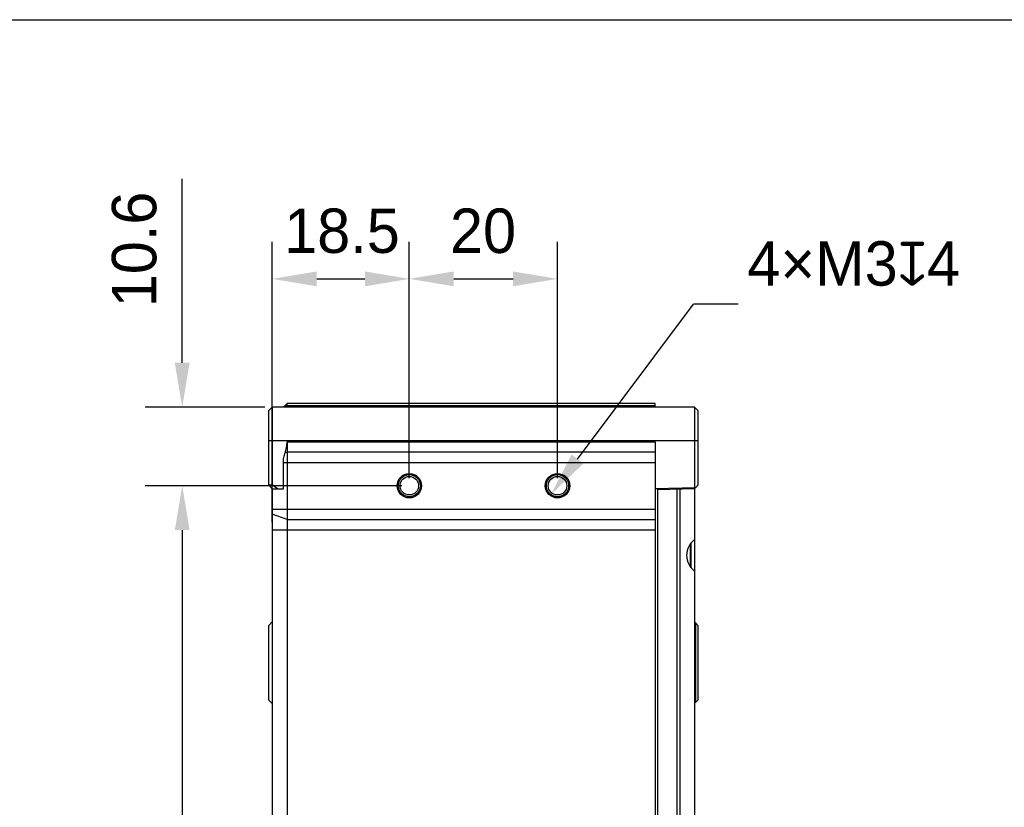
# Model space of a CAD drawing. Header units: millimetres. Extents: x -12 to 258, y -2 to 167.
# Tile 16 of 16: x 151 to 217, y 114 to 167. Entities that reach past the tile are written whole.
import ezdxf

# ---------------------------------------------------------------- set-up
doc = ezdxf.new("R2010")
doc.units = ezdxf.units.MM
doc.header["$LTSCALE"] = 23.1
doc.header["$PDMODE"] = 3
doc.header["$PDSIZE"] = 8
doc.layers.get('0').update_dxf_attribs({"linetype": 'CONTINUOUS'})
doc.layers.get('Defpoints').update_dxf_attribs({"linetype": 'CONTINUOUS'})
for name, color, linetype in [('00_COMPONENTS', 7, 'CONTINUOUS'), ('20_ALL_FEATURES', 7, 'CONTINUOUS'), ('51__DRAFT_DIMS', 7, 'CONTINUOUS')]:
    doc.layers.add(name, color=color, linetype=linetype)
doc.styles.get("Standard").update_dxf_attribs({"font": '兰亭黑 GBK.TTF'})
doc.dimstyles.new('DIMSTYLE_1', dxfattribs={"dimtxt": 3, "dimasz": 3, "dimexe": 2.5, "dimexo": 0.5, "dimgap": 0.75, "dimtad": 1, "dimlfac": 2, "dimdsep": 46, "dimtxsty": 'STANDARD', "dimblk": '_FILLED', "dimblk1": '_FILLED', "dimblk2": '_FILLED', "dimcen": 0.09, "dimclrt": 3, "dimazin": 2, "dimtp": 0.3, "dimtm": 0.3, "dimtfac": 1, "dimtofl": 0, "dimtmove": 0, "dimatfit": 3, "dimldrblk": '_FILLED', "dimfxl": 1, "dimtolj": 1, "dimarcsym": 0})
doc.dimstyles.new('DIMSTYLE_3', dxfattribs={"dimtxt": 3, "dimasz": 3, "dimexe": 2.5, "dimexo": 0.5, "dimgap": 0.75, "dimtad": 1, "dimlfac": 2, "dimdsep": 46, "dimtxsty": 'STANDARD', "dimblk": '_FILLED', "dimblk1": '_FILLED', "dimblk2": '_FILLED', "dimcen": 0.09, "dimclrt": 3, "dimazin": 2, "dimtp": 0.2, "dimtm": 0.2, "dimtfac": 1, "dimtofl": 0, "dimtmove": 0, "dimatfit": 3, "dimldrblk": '_FILLED', "dimfxl": 1, "dimtolj": 1, "dimarcsym": 0})
doc.dimstyles.new('DIMSTYLE_5', dxfattribs={"dimtxt": 3, "dimasz": 3, "dimexe": 2.5, "dimexo": 0.5, "dimtad": 1, "dimlfac": 2, "dimdsep": 46, "dimtxsty": 'STANDARD', "dimblk": '_FILLED', "dimblk1": '_FILLED', "dimblk2": '_FILLED', "dimcen": 0.09, "dimclrt": 3, "dimazin": 2, "dimtp": 0.1, "dimtm": 0.1, "dimtfac": 1, "dimtofl": 0, "dimtmove": 0, "dimatfit": 1, "dimldrblk": '_FILLED', "dimfxl": 1, "dimtolj": 1, "dimarcsym": 0})

# ---------------------------------------------------------------- blocks, each defined once
blk = doc.blocks.new('_FILLED')
at = {"color": 0, "linetype": 'ByBlock'}
blk.add_solid([(0, 0), (-1, 0.167), (-1, -0.167)], dxfattribs=at)
blk = doc.blocks.new('*D10')
at = {"layer": '51__DRAFT_DIMS', "color": 0, "lineweight": -2}
for p, q in [((177.233, 135.904), (177.233, 151.871)), ((187.233, 135.904), (187.233, 151.871)), ((180.233, 149.371), (184.233, 149.371))]:
    blk.add_line(p, q, dxfattribs=at)
at = {"layer": 'Defpoints', "color": 0}
for p in [(187.233, 149.371), (177.233, 135.404), (187.233, 135.404)]:
    blk.add_point(p, dxfattribs=at)
at = {"layer": '51__DRAFT_DIMS', "color": 0, "linetype": 'ByBlock', "lineweight": -2, "xscale": 3, "yscale": 3, "zscale": 3, "rotation": 180}
blk.add_blockref('_FILLED', (177.233, 149.371), dxfattribs=at)
at = {"layer": '51__DRAFT_DIMS', "color": 0, "linetype": 'ByBlock', "lineweight": -2, "xscale": 3, "yscale": 3, "zscale": 3}
blk.add_blockref('_FILLED', (187.233, 149.371), dxfattribs=at)
at = {"layer": '51__DRAFT_DIMS', "insert": (182.207, 154.121), "char_height": 3, "attachment_point": 2, "line_spacing_factor": 0.9}
blk.add_mtext('\\A1;20', dxfattribs=at)
blk = doc.blocks.new('*D11')
at = {"layer": '51__DRAFT_DIMS', "color": 0, "lineweight": -2}
for p, q in [((176.733, 135.404), (159.406, 135.404)), ((161.906, 132.404), (161.906, 86.404)), ((176.733, 83.404), (159.406, 83.404))]:
    blk.add_line(p, q, dxfattribs=at)
at = {"layer": 'Defpoints', "color": 0}
for p in [(177.233, 135.404), (161.906, 83.404), (177.233, 83.404)]:
    blk.add_point(p, dxfattribs=at)
at = {"layer": '51__DRAFT_DIMS', "color": 0, "linetype": 'ByBlock', "lineweight": -2, "xscale": 3, "yscale": 3, "zscale": 3}
for p, rotation in [((161.906, 135.404), 90), ((161.906, 83.404), 270)]:
    blk.add_blockref('_FILLED', p, dxfattribs=dict(at, rotation=rotation))
at = {"layer": '51__DRAFT_DIMS', "insert": (157.156, 109.544), "char_height": 3, "attachment_point": 2, "rotation": 90, "line_spacing_factor": 0.9}
blk.add_mtext('\\A1;104', dxfattribs=at)
blk = doc.blocks.new('*D12')
at = {"layer": '51__DRAFT_DIMS', "color": 0, "lineweight": -2}
for p, q in [((161.906, 143.704), (161.906, 156.136)), ((167.483, 140.704), (159.406, 140.704)), ((176.733, 135.404), (159.406, 135.404)), ((161.906, 132.404), (161.906, 129.404))]:
    blk.add_line(p, q, dxfattribs=at)
at = {"layer": 'Defpoints', "color": 0}
for p in [(167.983, 140.704), (161.906, 135.404), (177.233, 135.404)]:
    blk.add_point(p, dxfattribs=at)
at = {"layer": '51__DRAFT_DIMS', "color": 0, "linetype": 'ByBlock', "lineweight": -2, "xscale": 3, "yscale": 3, "zscale": 3}
for p, rotation in [((161.906, 140.704), 270), ((161.906, 135.404), 90)]:
    blk.add_blockref('_FILLED', p, dxfattribs=dict(at, rotation=rotation))
at = {"layer": '51__DRAFT_DIMS', "insert": (157.156, 147.454), "char_height": 3, "attachment_point": 1, "rotation": 90, "line_spacing_factor": 0.9}
blk.add_mtext('\\A1;10.6', dxfattribs=at)
blk = doc.blocks.new('*D13')
at = {"layer": '51__DRAFT_DIMS', "color": 0, "lineweight": -2}
for p, q in [((167.983, 132.935), (167.983, 151.871)), ((177.233, 135.904), (177.233, 151.871)), ((170.983, 149.371), (174.233, 149.371))]:
    blk.add_line(p, q, dxfattribs=at)
at = {"layer": 'Defpoints', "color": 0}
for p in [(177.233, 149.371), (177.233, 135.404), (167.983, 132.435)]:
    blk.add_point(p, dxfattribs=at)
at = {"layer": '51__DRAFT_DIMS', "color": 0, "linetype": 'ByBlock', "lineweight": -2, "xscale": 3, "yscale": 3, "zscale": 3, "rotation": 180}
blk.add_blockref('_FILLED', (167.983, 149.371), dxfattribs=at)
at = {"layer": '51__DRAFT_DIMS', "color": 0, "linetype": 'ByBlock', "lineweight": -2, "xscale": 3, "yscale": 3, "zscale": 3}
blk.add_blockref('_FILLED', (177.233, 149.371), dxfattribs=at)
at = {"layer": '51__DRAFT_DIMS', "insert": (172.687, 154.121), "char_height": 3, "attachment_point": 2, "line_spacing_factor": 0.9}
blk.add_mtext('\\A1;18.5', dxfattribs=at)
blk = doc.blocks.new('*D18')
at = {"layer": '51__DRAFT_DIMS', "color": 0, "lineweight": -2}
for p in [(188.583, 137.204), (199.422, 147.662)]:
    blk.add_line(p, (196.422, 147.662), dxfattribs=at)
at = {"layer": 'Defpoints', "color": 0}
for p in [(187.683, 136.004), (186.783, 134.804)]:
    blk.add_point(p, dxfattribs=at)
at = {"layer": '51__DRAFT_DIMS', "color": 0, "linetype": 'ByBlock', "lineweight": -2, "xscale": 3, "yscale": 3, "zscale": 3, "rotation": 233.1455502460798}
blk.add_blockref('_FILLED', (186.783, 134.804), dxfattribs=at)
at = {"layer": '51__DRAFT_DIMS', "insert": (200.047, 151.912), "char_height": 3, "attachment_point": 1, "line_spacing_factor": 0.9}
blk.add_mtext('\\A1;{4×M3{\\fgdt;x}4\\P }', dxfattribs=at)

msp = doc.modelspace()

# ---------------------------------------------------------------- linework, layer by layer
msp.add_lwpolyline([(-11.9339, 166.8703), (258.1085, 166.8703), (258.1085, -2.3169), (-11.9339, -2.3169)], close=True)
at = {"layer": '00_COMPONENTS'}
for p, q in [((196.1831, 131.4563), (196.1831, 129.951)), ((196.2331, 131.5243), (196.2331, 129.8831))]:
    msp.add_line(p, q, dxfattribs=at)
at = {"layer": '20_ALL_FEATURES'}
for p, q in [((168.9831, 140.9537), (168.7331, 140.7037)), ((168.9831, 140.7037), (168.9831, 140.9537)), ((193.8331, 140.9537), (168.9831, 140.9537)), ((193.8331, 140.7037), (193.8331, 140.9537)), ((167.7331, 140.4537), (167.9831, 140.7037)), ((167.7331, 140.4537), (167.7331, 135.4537)), ((167.9831, 140.7037), (167.9831, 135.4537)), ((196.4831, 140.7037), (167.9831, 140.7037)), ((168.9831, 140.8287), (168.8498, 140.7037)), ((168.9831, 140.8287), (193.8331, 140.8287)), ((196.4831, 140.7037), (196.4831, 135.2691)), ((196.4831, 140.7037), (196.7331, 140.4537)), ((196.7331, 135.4537), (196.7331, 140.4537)), ((167.7331, 138.4537), (196.7331, 138.4537)), ((168.9831, 138.3719), (168.9831, 74.2037)), ((168.9831, 138.3719), (193.8331, 138.3719)), ((193.8331, 138.3719), (193.8331, 74.2076)), ((168.9831, 137.6759), (168.8498, 137.6295)), ((193.8331, 137.6759), (168.9831, 137.6759)), ((168.7331, 135.2037), (168.7331, 136.98)), ((168.7331, 136.98), (193.8331, 136.98)), ((167.9831, 135.2037), (167.7331, 135.4537)), ((167.7331, 135.4537), (167.9831, 135.4537)), ((168.3367, 135.2037), (167.9831, 135.4537)), ((167.9831, 135.2037), (167.9831, 74.2037)), ((167.9831, 135.2037), (168.7331, 135.2037)), ((196.5503, 135.2709), (193.8331, 135.1997)), ((193.9831, 135.1287), (193.9831, 135.2037)), ((196.4831, 135.1941), (193.9831, 135.1287)), ((193.9831, 135.1287), (193.9831, 74.2787)), ((195.312, 74.2439), (195.312, 135.1635)), ((195.4953, 135.1683), (195.4953, 74.2391)), ((196.4831, 135.2691), (196.4831, 74.1382)), ((196.7331, 135.4537), (196.5503, 135.2709)), ((167.9831, 133.8274), (193.8331, 133.8274)), ((168.9831, 133.1314), (167.9831, 133.4794)), ((168.9831, 133.1314), (193.8331, 133.1314)), ((167.9831, 132.4354), (193.8331, 132.4354)), ((167.9831, 126.2037), (167.7331, 125.9537)), ((167.7331, 125.9537), (167.7331, 120.9537)), ((196.5503, 126.1364), (196.4831, 126.1382)), ((196.5503, 126.1364), (196.5503, 120.7709)), ((196.5503, 126.1364), (196.7331, 125.9537)), ((196.7331, 120.9537), (196.7331, 125.9537)), ((167.9831, 120.7037), (167.7331, 120.9537)), ((196.7331, 120.9537), (196.5503, 120.7709)), ((196.5503, 120.7709), (196.4831, 120.7691))]:
    msp.add_line(p, q, dxfattribs=at)
for centre, radius in [((177.2331, 135.4037), 0.825), ((187.2331, 135.4037), 0.825), ((177.2331, 135.4037), 0.75), ((177.2331, 135.4037), 0.625), ((187.2331, 135.4037), 0.75), ((187.2331, 135.4037), 0.625)]:
    msp.add_circle(centre, radius, dxfattribs=at)
msp.add_ellipse((197.2796, 130.7037), major_axis=(1.3302, 0), ratio=0.9993901, start_param=2.2127338, end_param=4.0704515, dxfattribs=at)
for points, knots in [([(168.8498, 137.6295), (168.8913, 137.7487), (168.9418, 137.9322), (168.9771, 138.1824), (168.9831, 138.3088), (168.9831, 138.3719)], [0, 0, 0, 0, 0.4998421, 0.7499249, 1, 1, 1, 1]), ([(168.7331, 136.98), (168.7331, 137.0352), (168.7384, 137.1458), (168.7692, 137.3647), (168.8135, 137.5253), (168.8498, 137.6295)], [0, 0, 0, 0, 0.2500749, 0.5001579, 1, 1, 1, 1])]:
    msp.add_open_spline(points, degree=3, knots=knots, dxfattribs=at)

# ---------------------------------------------------------------- dimensions: what is measured, and where the dimension line sits
at = {"layer": '51__DRAFT_DIMS', "color": 8}
for base, p1, p2, dimstyle, picture, middle in [((161.9057, 135.4037), (167.9831, 140.7037), (177.2331, 135.4037), 'DIMSTYLE_3', '*D12', (161.9057, 151.4196)), ((161.9057, 83.4037), (177.2331, 135.4037), (177.2331, 83.4037), 'DIMSTYLE_1', '*D11', (161.9057, 109.5443))]:
    dim = msp.add_linear_dim(base=base, p1=p1, p2=p2, angle=270, dimstyle=dimstyle, override={"dimclrt": 256}, dxfattribs=at)
    dim.commit()
    dim.dimension.update_dxf_attribs({"geometry": picture, "text_midpoint": middle, "dimtype": 160})
for base, p1, p2, picture, middle in [((177.2331, 149.3711), (167.9831, 132.4354), (177.2331, 135.4037), '*D13', (172.6872, 149.3711)), ((187.2331, 149.3711), (177.2331, 135.4037), (187.2331, 135.4037), '*D10', (182.2068, 149.3711))]:
    dim = msp.add_linear_dim(base=base, p1=p1, p2=p2, dimstyle='DIMSTYLE_3', override={"dimclrt": 256}, dxfattribs=at)
    dim.commit()
    dim.dimension.update_dxf_attribs({"geometry": picture, "text_midpoint": middle, "dimtype": 160})
dim = msp.add_diameter_dim_2p(p1=(187.683, 136.0038), p2=(186.7833, 134.8035), text='{4×M3{\\fgdt;x}4\\P }', dimstyle='DIMSTYLE_5', override={"dimtad": 0, "dimtih": 1, "dimtoh": 1, "dimpost": '<>', "dimclrt": 256}, dxfattribs=at)
dim.commit()
dim.dimension.update_dxf_attribs({"geometry": '*D18', "text_midpoint": (209.2197, 147.662), "dimtype": 163})

doc.saveas('drawing.dxf')
